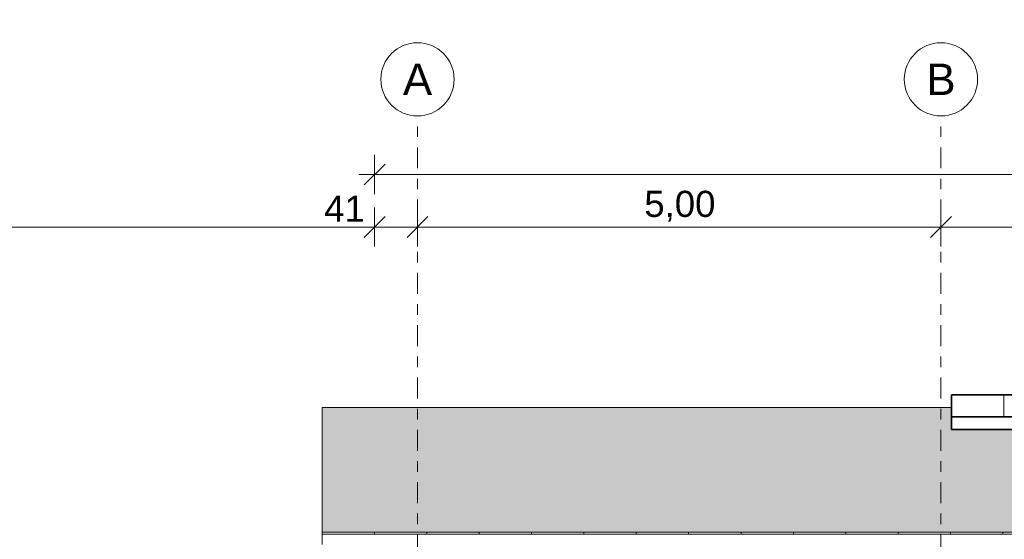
# Model space of a CAD drawing. Header units: metres. Extents: x -4 to 112, y -27 to 26.
# Tile 62 of 256: x 14 to 23, y 6 to 11. Entities that reach past the tile are written whole.
import ezdxf
from ezdxf.enums import TextEntityAlignment as Align

# ---------------------------------------------------------------- set-up
doc = ezdxf.new("R2010")
doc.units = ezdxf.units.M
doc.header["$MEASUREMENT"] = 0
doc.linetypes.add('Raster', pattern=[0.4, 0.2, -0.1, 0, -0.1])
for name, color, linetype in [('30 Dachaufbau', 7, 'Continuous'), ('30 Dachkonstruktion massiv', 7, 'Continuous'), ('90 Achsraster', 7, 'Continuous'), ('94 Genehmigungsplanung Bemaßung', 7, 'Continuous')]:
    doc.layers.add(name, color=color, linetype=linetype)
doc.styles.add('ERSTELLTER_STIL_1', font='arial.ttf')
doc.styles.add('ERSTELLTER_STIL_2', font='arial.ttf')
doc.dimstyles.new('ERSTELLTER_STIL__1', dxfattribs={"dimtxt": 0.25, "dimasz": 0.19, "dimexe": 0.18, "dimexo": 0.1, "dimgap": 0, "dimtad": 1, "dimtih": 1, "dimtoh": 1, "dimzin": 0, "dimdsep": 46, "dimtxsty": 'ERSTELLTER_STIL_2', "dimblk": 'ARROWHEAD_6', "dimblk1": 'ARROWHEAD_6', "dimblk2": 'ARROWHEAD_6', "dimcen": 0.09, "dimclrd": 7, "dimclre": 7, "dimclrt": 7, "dimazin": 0, "dimtfac": 1, "dimtdec": 4, "dimtmove": 0, "dimatfit": 3, "dimfxl": 1, "dimtolj": 1, "dimtzin": 0, "dimarcsym": 0})

# ---------------------------------------------------------------- blocks, each defined once
blk = doc.blocks.new('*X3', base_point=(27236.1321, 0))
at = {"layer": '30 Dachaufbau', "linetype": 'Continuous', "lineweight": 0, "true_color": 0x000000}
blk.add_hatch(color=18, dxfattribs=at).paths.add_polyline_path([(16.8411, 7.2143), (16.8411, 6.0233), (58.6225, 6.0233), (58.6225, 7.2143), (37.6511, 7.2143), (37.6511, 7.0042), (22.8511, 7.0042), (22.8511, 7.2143)])
blk = doc.blocks.new('*X4', base_point=(27236.1321, 0))
at = {"layer": '30 Dachaufbau', "color": 7, "linetype": 'Continuous', "lineweight": 13}
for p, q in [((17.3411, 6.0035), (17.3411, 6.0233)), ((17.3411, 6.0035), (17.3411, 6.0233)), ((17.8411, 6.0035), (17.8411, 6.0233)), ((17.8411, 6.0035), (17.8411, 6.0233)), ((18.3411, 6.0035), (18.3411, 6.0233)), ((18.3411, 6.0035), (18.3411, 6.0233)), ((18.8411, 6.0035), (18.8411, 6.0233)), ((18.8411, 6.0035), (18.8411, 6.0233)), ((19.3411, 6.0035), (19.3411, 6.0233)), ((19.3411, 6.0035), (19.3411, 6.0233)), ((19.8411, 6.0035), (19.8411, 6.0233)), ((19.8411, 6.0035), (19.8411, 6.0233)), ((20.3411, 6.0035), (20.3411, 6.0233)), ((20.3411, 6.0035), (20.3411, 6.0233)), ((20.8411, 6.0035), (20.8411, 6.0233)), ((20.8411, 6.0035), (20.8411, 6.0233)), ((21.3411, 6.0035), (21.3411, 6.0233)), ((21.3411, 6.0035), (21.3411, 6.0233)), ((21.8411, 6.0035), (21.8411, 6.0233)), ((21.8411, 6.0035), (21.8411, 6.0233)), ((22.3411, 6.0035), (22.3411, 6.0233)), ((22.3411, 6.0035), (22.3411, 6.0233)), ((22.8411, 6.0035), (22.8411, 6.0233)), ((22.8411, 6.0035), (22.8411, 6.0233)), ((23.3411, 6.0035), (23.3411, 6.0233)), ((23.3411, 6.0035), (23.3411, 6.0233))]:
    blk.add_line(p, q, dxfattribs=at)
blk = doc.blocks.new('Standard-Rastermarker[3]_1', base_point=(17.7511, 10))
at = {"layer": '90 Achsraster', "color": 14, "linetype": 'Raster', "lineweight": 18, "true_color": 0xa80000}
for p, q in [((17.7511, 9), (17.7511, 10)), ((17.7511, 9), (17.7511, -1)), ((17.7511, -1), (17.7511, -2))]:
    blk.add_line(p, q, dxfattribs=at)
at = {"layer": '90 Achsraster', "color": 14, "linetype": 'Continuous', "lineweight": 18, "true_color": 0xa80000, "flags": 128}
for points in [[(17.7511, 10, 1), (17.7511, 10.7, 1)], [(17.7511, -2.7, 1), (17.7511, -2, 1)]]:
    blk.add_lwpolyline(points, format="xyb", close=True, dxfattribs=at)
at = {"layer": '90 Achsraster', "color": 14, "linetype": 'Raster', "lineweight": 18, "true_color": 0xa80000}
for p in [(17.7511, 9), (17.7511, 9), (17.7511, -1), (17.7511, -1)]:
    blk.add_point(p, dxfattribs=at)
at = {"layer": '90 Achsraster', "color": 14, "lineweight": 18, "true_color": 0xa80000, "style": 'ERSTELLTER_STIL_1'}
for tag, p in [('AC_MarkerText_1_0', (17.7511, 10.5)), ('AC_MarkerText_1_1', (17.7511, -2.2))]:
    blk.add_attdef(tag, text='', height=0.3, rotation=360, dxfattribs=at).set_placement(p, align=Align.TOP_CENTER)
blk = doc.blocks.new('Standard-Rastermarker[4]_1', base_point=(22.7511, 10))
at = {"layer": '90 Achsraster', "color": 14, "linetype": 'Raster', "lineweight": 18, "true_color": 0xa80000}
for p, q in [((22.7511, 9), (22.7511, 10)), ((22.7511, 9), (22.7511, -1)), ((22.7511, -1), (22.7511, -2))]:
    blk.add_line(p, q, dxfattribs=at)
at = {"layer": '90 Achsraster', "color": 14, "linetype": 'Continuous', "lineweight": 18, "true_color": 0xa80000, "flags": 128}
for points in [[(22.7511, 10, 1), (22.7511, 10.7, 1)], [(22.7511, -2.7, 1), (22.7511, -2, 1)]]:
    blk.add_lwpolyline(points, format="xyb", close=True, dxfattribs=at)
at = {"layer": '90 Achsraster', "color": 14, "linetype": 'Raster', "lineweight": 18, "true_color": 0xa80000}
for p in [(22.7511, 9), (22.7511, 9), (22.7511, -1), (22.7511, -1)]:
    blk.add_point(p, dxfattribs=at)
at = {"layer": '90 Achsraster', "color": 14, "lineweight": 18, "true_color": 0xa80000, "style": 'ERSTELLTER_STIL_1'}
for tag, p in [('AC_MarkerText_1_0', (22.7511, 10.5)), ('AC_MarkerText_1_1', (22.7511, -2.2))]:
    blk.add_attdef(tag, text='', height=0.3, rotation=360, dxfattribs=at).set_placement(p, align=Align.TOP_CENTER)
blk = doc.blocks.new('*D23', base_point=(27236.1321, 0))
at = {"layer": '94 Genehmigungsplanung Bemaßung', "color": 7, "linetype": 'Continuous', "lineweight": 13}
for p, q in [((2.3419, 8.7509), (2.3419, 9.1259)), ((17.3411, 8.7509), (17.3411, 9.1259)), ((2.4419, 9.0384), (2.2419, 8.8384)), ((17.2411, 8.8384), (17.4411, 9.0384)), ((2.1919, 8.9384), (2.3419, 8.9384)), ((2.3419, 8.9384), (17.3411, 8.9384)), ((17.3411, 8.9384), (17.4911, 8.9384))]:
    blk.add_line(p, q, dxfattribs=at)
at = {"layer": '94 Genehmigungsplanung Bemaßung', "color": 7, "lineweight": 13, "insert": (9.4125, 8.9884), "char_height": 0.25, "attachment_point": 7, "style": 'ERSTELLTER_STIL_2'}
blk.add_mtext('\\A1;{\\pql;\\fArial|b0|i0|c0|p0;\\W1.000000;15,00}', dxfattribs=at)
blk = doc.blocks.new('ARROWHEAD_6')
at = {"color": 0, "linetype": 'Continuous', "lineweight": 0}
for p, q in [((-0.5, -0.5), (0.5, 0.5)), ((0, 0), (-1, 0))]:
    blk.add_line(p, q, dxfattribs=at)
blk = doc.blocks.new('*D25', base_point=(27236.1321, 0))
at = {"layer": '94 Genehmigungsplanung Bemaßung', "color": 7, "linetype": 'Continuous', "lineweight": 13}
for p, q in [((17.3411, 8.7509), (17.3411, 9.1259)), ((17.7511, 8.7509), (17.7511, 9.1259)), ((17.4411, 9.0384), (17.2411, 8.8384)), ((17.8511, 9.0384), (17.6511, 8.8384)), ((17.1911, 8.9384), (17.3411, 8.9384)), ((17.3411, 8.9384), (17.7511, 8.9384))]:
    blk.add_line(p, q, dxfattribs=at)
at = {"layer": '94 Genehmigungsplanung Bemaßung', "color": 7, "lineweight": 13, "insert": (16.8597, 8.9884), "char_height": 0.25, "attachment_point": 7, "style": 'ERSTELLTER_STIL_2'}
blk.add_mtext('\\A1;{\\pql;\\fArial|b0|i0|c0|p0;\\W1.000000;41}', dxfattribs=at)
blk = doc.blocks.new('*D26', base_point=(27236.1321, 0))
at = {"layer": '94 Genehmigungsplanung Bemaßung', "color": 7, "linetype": 'Continuous', "lineweight": 13}
for p, q in [((17.7511, 8.7509), (17.7511, 9.1259)), ((22.7511, 8.7509), (22.7511, 9.1259)), ((17.8511, 9.0384), (17.6511, 8.8384)), ((22.8511, 9.0384), (22.6511, 8.8384)), ((17.7511, 8.9384), (22.7511, 8.9384))]:
    blk.add_line(p, q, dxfattribs=at)
at = {"layer": '94 Genehmigungsplanung Bemaßung', "color": 7, "lineweight": 13, "insert": (19.9174, 8.9884), "char_height": 0.25, "attachment_point": 7, "style": 'ERSTELLTER_STIL_2'}
blk.add_mtext('\\A1;{\\pql;\\fArial|b0|i0|c0|p0;\\W1.000000;5,00}', dxfattribs=at)
blk = doc.blocks.new('*D27', base_point=(27236.1321, 0))
at = {"layer": '94 Genehmigungsplanung Bemaßung', "color": 7, "linetype": 'Continuous', "lineweight": 13}
for p, q in [((22.7511, 8.7509), (22.7511, 9.1259)), ((27.7511, 8.7509), (27.7511, 9.1259)), ((22.8511, 9.0384), (22.6511, 8.8384)), ((27.8511, 9.0384), (27.6511, 8.8384)), ((22.7511, 8.9384), (27.7511, 8.9384))]:
    blk.add_line(p, q, dxfattribs=at)
at = {"layer": '94 Genehmigungsplanung Bemaßung', "color": 7, "lineweight": 13, "insert": (24.9174, 8.9884), "char_height": 0.25, "attachment_point": 7, "style": 'ERSTELLTER_STIL_2'}
blk.add_mtext('\\A1;{\\pql;\\fArial|b0|i0|c0|p0;\\W1.000000;5,00}', dxfattribs=at)
blk = doc.blocks.new('*D38', base_point=(27236.1321, 0))
at = {"layer": '94 Genehmigungsplanung Bemaßung', "color": 7, "linetype": 'Continuous', "lineweight": 13}
for p, q in [((17.3411, 9.2531), (17.3411, 9.6281)), ((58.1625, 9.2531), (58.1625, 9.6281)), ((17.4411, 9.5406), (17.2411, 9.3406)), ((58.0625, 9.3406), (58.2625, 9.5406)), ((17.1911, 9.4406), (17.3411, 9.4406)), ((17.3411, 9.4406), (58.1625, 9.4406)), ((58.1625, 9.4406), (58.3125, 9.4406))]:
    blk.add_line(p, q, dxfattribs=at)
at = {"layer": '94 Genehmigungsplanung Bemaßung', "color": 7, "lineweight": 13, "insert": (37.3228, 9.4906), "char_height": 0.25, "attachment_point": 7, "style": 'ERSTELLTER_STIL_2'}
blk.add_mtext('\\A1;{\\pql;\\fArial|b0|i0|c0|p0;\\W1.000000;40,82}', dxfattribs=at)

msp = doc.modelspace()

# ---------------------------------------------------------------- hatches: boundary and pattern name
at = {"layer": '30 Dachaufbau', "linetype": 'Continuous', "lineweight": 0, "true_color": 0x000000}
h = msp.add_hatch(dxfattribs=at)
h.set_pattern_fill('Dachschraffur_Profilit_0001', color=18, style=0, pattern_type=2)
h.set_pattern_definition([(90, (22.8511, 7.1254), (-0.5, 0), [])])
h.paths.add_polyline_path([(22.8511, 7.3356), (22.8511, 7.1254), (37.6511, 7.1254), (37.6511, 7.3356)])
msp.add_hatch(color=18, dxfattribs=at).paths.add_polyline_path([(22.851, 7.0042), (22.8511, 7.0042), (22.8511, 7.2143), (22.7731, 7.2143), (22.7731, 7.0151)])
at = {"layer": '30 Dachkonstruktion massiv', "linetype": 'Continuous', "lineweight": 0, "true_color": 0x000000}
msp.add_hatch(color=18, dxfattribs=at).paths.add_polyline_path([(27.6511, 7.0042), (22.8511, 7.0042), (22.8511, 7.0042), (27.6511, 7.0042)])

# ---------------------------------------------------------------- linework, layer by layer
at = {"layer": '30 Dachaufbau', "color": 7, "linetype": 'Continuous', "lineweight": 35}
for p, q in [((37.6511, 7.3356), (22.8511, 7.3356)), ((22.8511, 7.3356), (22.8511, 7.1254)), ((22.8511, 7.1254), (37.6511, 7.1254)), ((22.8511, 7.0042), (22.8511, 7.1254)), ((37.6511, 7.0042), (22.8511, 7.0042))]:
    msp.add_line(p, q, dxfattribs=at)
at = {"layer": '30 Dachaufbau', "color": 7, "linetype": 'Continuous', "lineweight": 13}
for p, q in [((22.8511, 7.2143), (16.8411, 7.2143)), ((16.8411, 7.2143), (16.8411, 6.0233)), ((37.6511, 7.0042), (22.8511, 7.0042)), ((16.8411, 6.0233), (58.6225, 6.0233)), ((16.8411, 6.0035), (16.8411, 6.0233)), ((58.6225, 6.0035), (16.8411, 6.0035)), ((16.8411, 5.9044), (16.8411, 6.0035))]:
    msp.add_line(p, q, dxfattribs=at)

# ---------------------------------------------------------------- block references
at = {"layer": '30 Dachaufbau', "lineweight": 0}
for name in ['*X3', '*X4']:
    msp.add_blockref(name, (27236.1321, 0), dxfattribs=at)
at = {"layer": '90 Achsraster', "color": 7, "linetype": 'Continuous', "lineweight": 18}
ref = msp.add_blockref('Standard-Rastermarker[3]_1', (17.7511, 10), dxfattribs=at)
ref.add_attrib('AC_MarkerText_1', 'A', dxfattribs={"color": 14, "lineweight": 18, "true_color": 0xa80000, "height": 0.3, "rotation": 360, "style": 'ERSTELLTER_STIL_1'}).set_placement((17.7511, 10.5), align=Align.TOP_CENTER)
ref.add_attrib('AC_MarkerText_1_1', 'A', dxfattribs={"color": 14, "lineweight": 18, "true_color": 0xa80000, "height": 0.3, "rotation": 360, "style": 'ERSTELLTER_STIL_1'}).set_placement((17.7511, -2.2), align=Align.TOP_CENTER)
ref = msp.add_blockref('Standard-Rastermarker[4]_1', (22.7511, 10), dxfattribs=at)
ref.add_attrib('AC_MarkerText_1', 'B', dxfattribs={"color": 14, "lineweight": 18, "true_color": 0xa80000, "height": 0.3, "rotation": 360, "style": 'ERSTELLTER_STIL_1'}).set_placement((22.7511, 10.5), align=Align.TOP_CENTER)
ref.add_attrib('AC_MarkerText_1_1', 'B', dxfattribs={"color": 14, "lineweight": 18, "true_color": 0xa80000, "height": 0.3, "rotation": 360, "style": 'ERSTELLTER_STIL_1'}).set_placement((22.7511, -2.2), align=Align.TOP_CENTER)

# ---------------------------------------------------------------- dimensions: what is measured, and where the dimension line sits
at = {"layer": '94 Genehmigungsplanung Bemaßung', "color": 7, "linetype": 'Continuous', "lineweight": 13}
for base, p1, p2, picture, middle in [((17.3411, 8.9384), (2.3419, 18.901), (17.3411, 1.2), '*D23', (9.8313, 9.1134)), ((17.7511, 8.9384), (17.3411, 1.2), (17.7511, 10.35), '*D25', (17.05, 9.1134)), ((22.7511, 8.9384), (17.7511, 10.35), (22.7511, 10.35), '*D26', (20.2411, 9.1134)), ((27.7511, 8.9384), (22.7511, 10.35), (27.7511, 10.35), '*D27', (25.2411, 9.1134)), ((58.1625, 9.4406), (17.3411, 1.2), (58.1625, -0.1), '*D38', (37.7416, 9.6156))]:
    dim = msp.add_linear_dim(base=base, p1=p1, p2=p2, dimstyle='ERSTELLTER_STIL__1', dxfattribs=at)
    dim.commit()
    dim.dimension.update_dxf_attribs({"geometry": picture, "text_midpoint": middle, "dimtype": 160})

doc.saveas('drawing.dxf')
